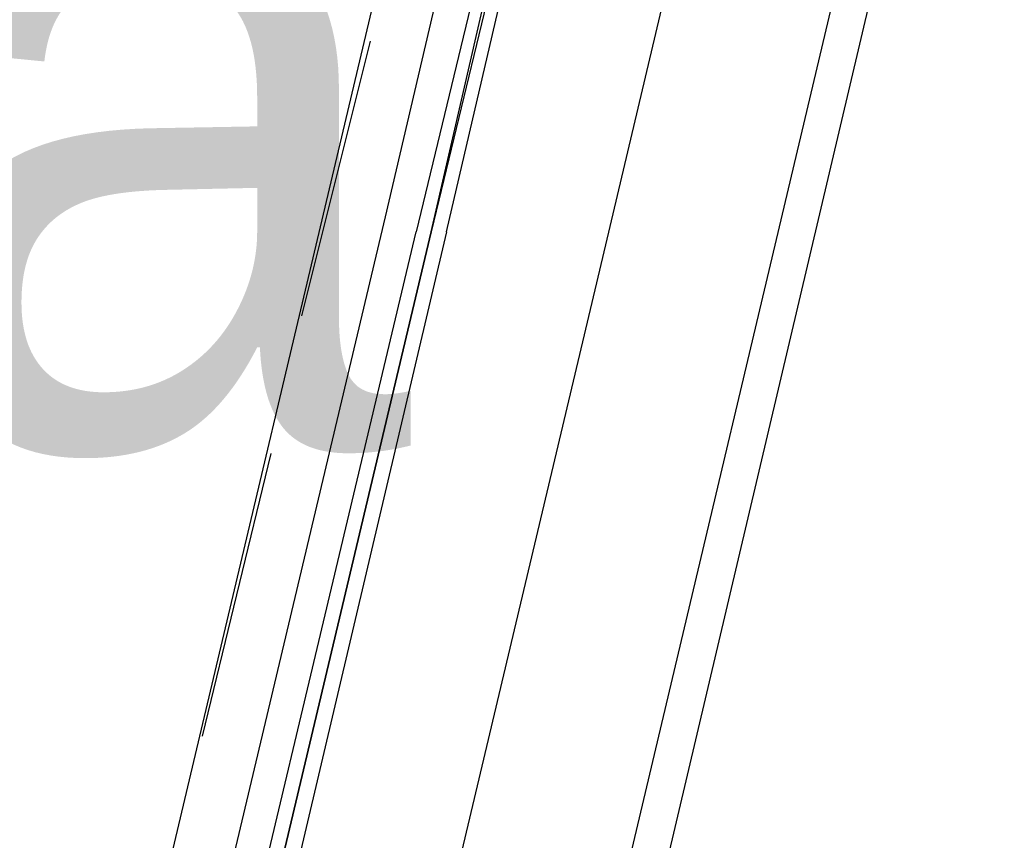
# Model space of a CAD drawing. Header units: feet. Extents: x -79 to 198, y -22 to 181.
# Tile 111 of 256: x 107.42 to 109.13, y 37.88 to 39.31. Entities that reach past the tile are written whole.
import ezdxf
from ezdxf.enums import TextEntityAlignment as Align

# ---------------------------------------------------------------- set-up
doc = ezdxf.new("R2010")
doc.units = ezdxf.units.FT
doc.layers.add('A-LINEA', color=7, linetype='CONTINUOUS')
doc.layers.add('A-NOMBRE-ESPACIO', color=2, linetype='CONTINUOUS')

msp = doc.modelspace()

# ---------------------------------------------------------------- linework, layer by layer
at = {"layer": 'A-LINEA'}
for p, q in [((109.1333, 40.3378), (105.6533, 25.5778)), ((108.24, 40.2178), (106.7067, 33.7378)), ((109, 40.0444), (107.4667, 33.5644)), ((108.0533, 38.9644), (108.3067, 40.0444)), ((108.0267, 39.2711), (107.9067, 38.7911)), ((107.8533, 38.5511), (107.7333, 38.0578))]:
    msp.add_line(p, q, dxfattribs=at)
for points in [[(108.72, 40.1111), (108.4267, 38.8711), (108, 37.0711)], [(108.16, 38.9378), (108.4267, 40.0844), (108.4267, 40.0978), (108.4133, 40.0978), (108.1333, 38.9378), (108.4, 40.0978), (108.3867, 40.0978), (108.1067, 38.9378)], [(107.6533, 37.1511), (107.6533, 37.1644), (107.6267, 37.1644), (108.0533, 38.9644)], [(108.16, 38.9378), (107.72, 37.0711), (107.7067, 37.0711), (107.6933, 37.0844), (108.1333, 38.9378), (107.6933, 37.0844), (107.68, 37.0844), (107.6667, 37.0844), (108.1067, 38.9378)]]:
    msp.add_lwpolyline(points, dxfattribs=at)

# ---------------------------------------------------------------- texts
at = {"layer": 'A-NOMBRE-ESPACIO'}
msp.add_text('Cocina', height=1.2, dxfattribs=at).set_placement((105.6, 38.56), align=Align.CENTER)

doc.saveas('drawing.dxf')
